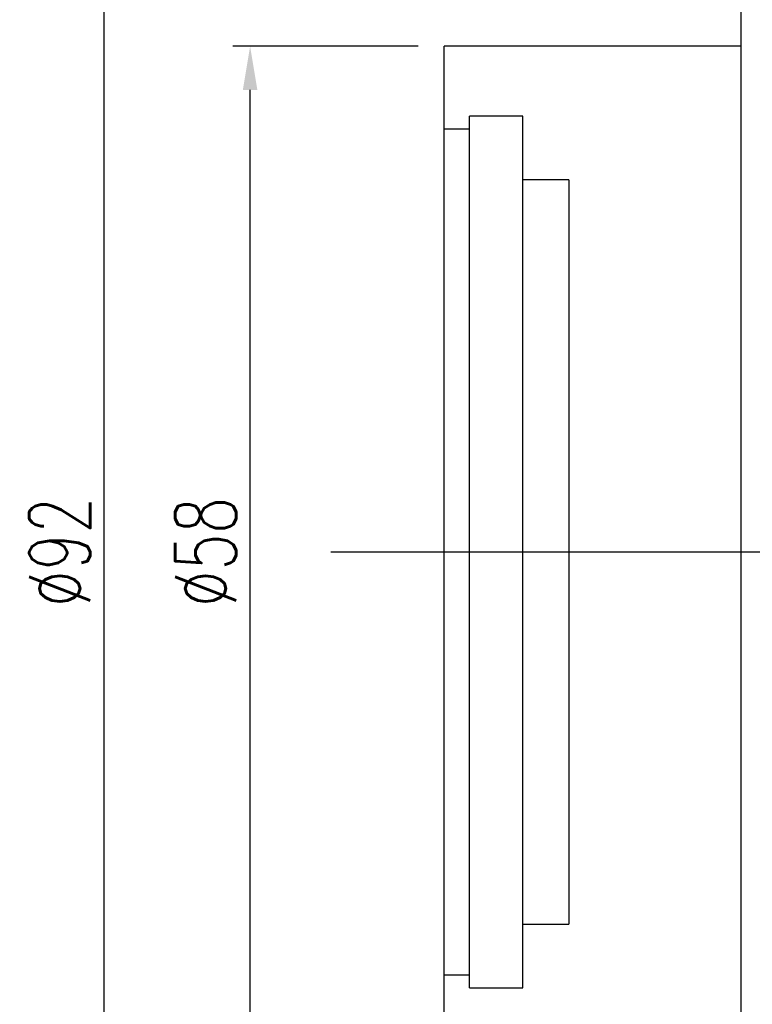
# Model space of a CAD drawing. Header units: millimetres. Extents: x 7 to 218, y 15 to 167.
# Tile 3 of 64: x 101 to 144, y 53 to 109. Entities that reach past the tile are written whole.
import ezdxf
from ezdxf.lldxf.tags import DXFTag

# ---------------------------------------------------------------- set-up
doc = ezdxf.new("R2010")
doc.units = ezdxf.units.MM
doc.header["$LTSCALE"] = 0.2
doc.layers.get('DEFPOINTS').update_dxf_attribs({"linetype": 'CONTINUOUS'})
doc.layers.add('layer 1', color=7, linetype='CONTINUOUS')
doc.styles.add('DIM-7', font='SIMPLEX.shx', dxfattribs={"width": 0.7, "bigfont": 'chineset.shx'})
tags = doc.linetypes.add('DASHED', pattern=[25.72, 12.86, -12.86]).pattern_tags.tags
tags[6:7] = [DXFTag(74, 4), DXFTag(75, 0), DXFTag(340, '0'), DXFTag(46, 0.0), DXFTag(50, 0.0), DXFTag(44, 0.0), DXFTag(45, 0.0)]
tags[4:5] = [DXFTag(74, 4), DXFTag(75, 0), DXFTag(340, '0'), DXFTag(46, 0.0), DXFTag(50, 0.0), DXFTag(44, 0.0), DXFTag(45, 0.0)]
doc.dimstyles.new('CNS', dxfattribs={"dimtxt": 3.5, "dimasz": 2.5, "dimexe": 1, "dimexo": 1.5, "dimgap": 0.09, "dimtad": 0, "dimdsep": 46, "dimtxsty": 'DIM-7', "dimcen": 0.09, "dimclrd": 1, "dimclre": 1, "dimclrt": 4, "dimadec": 0, "dimazin": 0, "dimtfac": 1, "dimtix": 1, "dimtmove": 2, "dimatfit": 3, "dimfxl": 1, "dimtvp": 0.971429, "dimtolj": 1, "dimarcsym": 0})

# ---------------------------------------------------------------- blocks, each defined once
blk = doc.blocks.new('*D5')
at = {"layer": 'DEFPOINTS', "color": 0, "transparency": 16777216}
for p in [(114.708, 107.623), (125.841, 107.623), (125.841, 49.623)]:
    blk.add_point(p, dxfattribs=at)
at = {"layer": 'layer 1', "lineweight": -2, "transparency": 16777216}
for p, q in [((124.341, 107.623), (113.708, 107.623)), ((114.708, 52.123), (114.708, 105.123)), ((124.341, 49.623), (113.708, 49.623))]:
    blk.add_line(p, q, dxfattribs=at)
at = {"layer": 'layer 1', "transparency": 16777216}
for points in [[(114.291, 105.123), (115.125, 105.123), (114.708, 107.623)], [(114.291, 52.123), (115.125, 52.123), (114.708, 49.623)]]:
    blk.add_solid(points, dxfattribs=at)
at = {"layer": 'layer 1', "transparency": 16777216, "insert": (112.158, 78.623), "char_height": 3.5, "attachment_point": 5, "rotation": 90, "style": 'DIM-7'}
blk.add_mtext('\\A1;%%c58', dxfattribs=at)
blk = doc.blocks.new('*D6')
at = {"layer": 'DEFPOINTS', "color": 0, "transparency": 16777216}
for p in [(106.342, 124.623), (142.841, 124.623), (142.841, 32.623)]:
    blk.add_point(p, dxfattribs=at)
at = {"layer": 'layer 1', "lineweight": -2, "transparency": 16777216}
for p, q in [((141.341, 124.623), (105.342, 124.623)), ((106.342, 35.123), (106.342, 122.123)), ((141.341, 32.623), (105.342, 32.623))]:
    blk.add_line(p, q, dxfattribs=at)
at = {"layer": 'layer 1', "transparency": 16777216}
for points in [[(105.925, 122.123), (106.759, 122.123), (106.342, 124.623)], [(105.925, 35.123), (106.759, 35.123), (106.342, 32.623)]]:
    blk.add_solid(points, dxfattribs=at)
at = {"layer": 'layer 1', "transparency": 16777216, "insert": (103.792, 78.623), "char_height": 3.5, "attachment_point": 5, "rotation": 90, "style": 'DIM-7'}
blk.add_mtext('\\A1;%%C92', dxfattribs=at)

msp = doc.modelspace()

# ---------------------------------------------------------------- linework, layer by layer
at = {"layer": 'layer 1', "linetype": 'Continuous'}
for p, q in [((142.841, 113.494), (142.841, 43.752)), ((142.841, 107.623), (125.841, 107.623)), ((125.841, 49.623), (125.841, 107.623))]:
    msp.add_line(p, q, dxfattribs=at)
at = {"layer": 'layer 1', "linetype": 'DASHED'}
for p, q in [((130.341, 103.623), (127.291, 103.623)), ((127.291, 53.623), (127.291, 103.623)), ((130.341, 53.623), (130.341, 103.623)), ((127.291, 102.873), (125.841, 102.873)), ((132.991, 99.973), (130.341, 99.973)), ((132.991, 99.973), (132.991, 57.273)), ((130.341, 57.273), (132.991, 57.273)), ((125.841, 54.373), (127.291, 54.373)), ((127.291, 53.623), (130.341, 53.623))]:
    msp.add_line(p, q, dxfattribs=at)
at = {"layer": 'layer 1'}
msp.add_line((119.341, 78.623), (211.719, 78.623), dxfattribs=at)

# ---------------------------------------------------------------- dimensions: what is measured, and where the dimension line sits
for base, p1, p2, text, picture, middle in [((106.342, 124.623), (142.841, 32.623), (142.841, 124.623), '%%C<>', '*D6', (103.792, 78.623)), ((114.708, 107.623), (125.841, 49.623), (125.841, 107.623), '%%c<>', '*D5', (112.158, 78.623))]:
    dim = msp.add_linear_dim(base=base, p1=p1, p2=p2, angle=90, text=text, dimstyle='CNS', override={"dimgap": 0.8, "dimtad": 1, "dimclrd": 256, "dimclre": 256, "dimclrt": 256, "dimtmove": 1}, dxfattribs=at)
    dim.commit()
    dim.dimension.update_dxf_attribs({"geometry": picture, "text_midpoint": middle})

doc.saveas('drawing.dxf')
